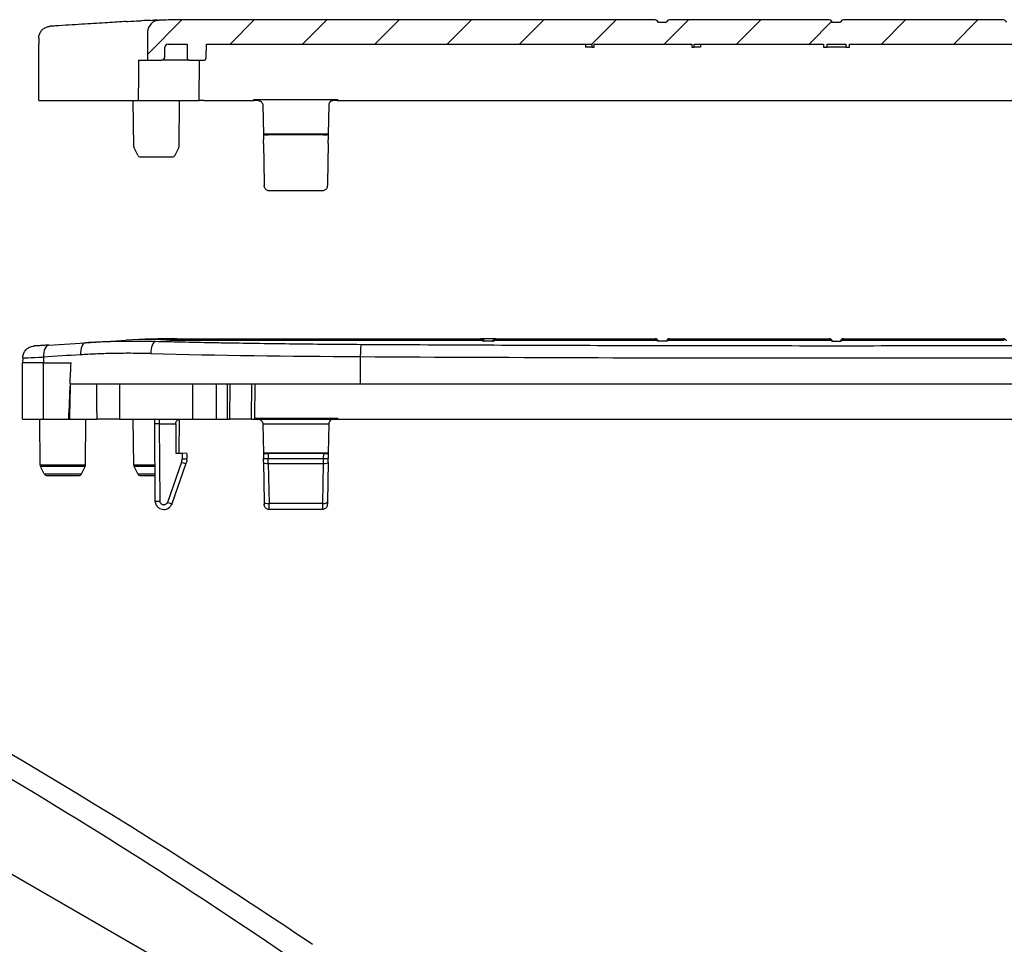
# Model space of a CAD drawing. Header units: millimetres. Extents: x 0 to 420, y 0 to 297.
# Tile 4 of 13: x 65 to 126, y 89 to 146. Entities that reach past the tile are written whole.
import ezdxf

# ---------------------------------------------------------------- set-up
doc = ezdxf.new("R2010")
doc.units = ezdxf.units.MM
for name, color, linetype, lineweight in [('Spigoli tangenti visibili(ISO)', 7, 'Continuous', 25), ('Spigoli visibili(ISO)', 176, 'Continuous', 25), ('Tratteggio', 179, 'Continuous', 9)]:
    doc.layers.add(name, color=color, linetype=linetype, lineweight=lineweight)

msp = doc.modelspace()

# ---------------------------------------------------------------- hatches: boundary and pattern name
at = {"layer": 'Tratteggio'}
h = msp.add_hatch(dxfattribs=at)
h.set_pattern_fill('ANSI31', color=256, scale=25.4, style=0)
h.set_pattern_definition([(45, (0, 0), (-2.245064, 2.245064), [])])
edge = h.paths.add_edge_path()
edge.add_line((106.242, 144.741), (106.383, 144.741))
edge.add_line((106.383, 144.741), (106.383, 144.941))
edge.add_line((106.383, 144.941), (114.404, 144.941))
edge.add_line((114.404, 144.941), (114.404, 144.741))
edge.add_line((114.404, 144.741), (114.635, 144.741))
edge.add_line((114.635, 144.741), (114.635, 144.941))
edge.add_line((114.635, 144.941), (115.79, 144.941))
edge.add_line((115.79, 144.941), (115.79, 144.741))
edge.add_line((115.79, 144.741), (116.021, 144.741))
edge.add_line((116.021, 144.741), (116.021, 144.941))
edge.add_line((116.021, 144.941), (154.363, 144.941))
edge.add_line((154.363, 144.941), (154.378, 144.088))
edge.add_ellipse((154.527, 144.091), major_axis=(-0.15, -0.003), ratio=1, start_angle=0, end_angle=89)
edge.add_line((154.527, 143.941), (155.397, 143.941))
edge.add_ellipse((155.397, 144.041), major_axis=(0, -0.1), ratio=1, start_angle=0, end_angle=89)
edge.add_line((155.497, 144.039), (155.513, 144.941))
edge.add_line((155.513, 144.941), (156.684, 144.941))
edge.add_ellipse((156.684, 144.741), major_axis=(0, 0.2), ratio=1, start_angle=270.5, end_angle=360, ccw=False)
edge.add_line((156.884, 144.742), (156.889, 144.139))
edge.add_ellipse((157.089, 144.141), major_axis=(-0.2, -0.002), ratio=1, start_angle=0, end_angle=89.5)
edge.add_line((157.089, 143.941), (157.963, 143.941))
edge.add_line((157.963, 143.941), (157.963, 144.941))
edge.add_line((157.963, 144.941), (157.956, 145.686))
edge.add_ellipse((157.206, 145.679), major_axis=(0.75, 0.007), ratio=1, start_angle=0, end_angle=88.26748)
edge.add_ellipse((156.136, 95.941), major_axis=(1.086, 50.488), ratio=1, start_angle=0, end_angle=1.23252)
edge.add_line((156.136, 146.441), (126.456, 146.441))
edge.add_ellipse((126.456, 146.241), major_axis=(0, 0.2), ratio=1, start_angle=0, end_angle=75.52249)
edge.add_line((126.263, 146.291), (125.763, 146.291))
edge.add_ellipse((125.569, 146.241), major_axis=(0.194, 0.05), ratio=1, start_angle=0, end_angle=75.52249)
edge.add_line((125.569, 146.441), (115.656, 146.441))
edge.add_ellipse((115.656, 146.241), major_axis=(0, 0.2), ratio=1, start_angle=0, end_angle=75.52249)
edge.add_line((115.463, 146.291), (114.963, 146.291))
edge.add_ellipse((114.769, 146.241), major_axis=(0.194, 0.05), ratio=1, start_angle=0, end_angle=75.52249)
edge.add_line((114.769, 146.441), (104.856, 146.441))
edge.add_ellipse((104.856, 146.241), major_axis=(0, 0.2), ratio=1, start_angle=0, end_angle=75.52249)
edge.add_line((104.663, 146.291), (104.163, 146.291))
edge.add_ellipse((103.969, 146.241), major_axis=(0.194, 0.05), ratio=1, start_angle=0, end_angle=75.52249)
edge.add_line((103.969, 146.441), (74.289, 146.441))
edge.add_ellipse((74.289, 95.941), major_axis=(0, 50.5), ratio=1, start_angle=0, end_angle=1.23252)
edge.add_ellipse((73.219, 145.679), major_axis=(-0.016, 0.75), ratio=1, start_angle=0, end_angle=88.26748)
edge.add_line((72.469, 145.686), (72.463, 144.941))
edge.add_line((72.463, 144.941), (72.463, 143.941))
edge.add_line((72.463, 143.941), (73.336, 143.941))
edge.add_ellipse((73.336, 144.141), major_axis=(0, -0.2), ratio=1, start_angle=0, end_angle=89.5)
edge.add_line((73.536, 144.139), (73.541, 144.742))
edge.add_ellipse((73.741, 144.741), major_axis=(-0.2, 0.002), ratio=1, start_angle=270.5, end_angle=360, ccw=False)
edge.add_line((73.741, 144.941), (74.913, 144.941))
edge.add_line((74.913, 144.941), (74.928, 144.039))
edge.add_ellipse((75.028, 144.041), major_axis=(-0.1, -0.0017), ratio=1, start_angle=0, end_angle=89)
edge.add_line((75.028, 143.941), (75.948, 143.941))
edge.add_ellipse((75.948, 144.091), major_axis=(0, -0.15), ratio=1, start_angle=0, end_angle=89)
edge.add_line((76.098, 144.088), (76.113, 144.941))
edge.add_line((76.113, 144.941), (100.042, 144.941))
edge.add_line((100.042, 144.941), (100.042, 144.741))
edge.add_line((100.042, 144.741), (100.183, 144.741))
edge.add_line((100.183, 144.741), (100.183, 144.941))
edge.add_line((100.183, 144.941), (106.242, 144.941))
edge.add_line((106.242, 144.941), (106.242, 144.741))

# ---------------------------------------------------------------- linework, layer by layer
at = {"layer": 'Spigoli tangenti visibili(ISO)'}
for p, q in [((72.932, 126.476), (74.289, 126.561)), ((74.289, 126.659), (74.289, 126.561)), ((74.289, 126.561), (93.21, 126.561)), ((94.015, 126.561), (104.028, 126.561)), ((104.797, 126.561), (114.828, 126.561)), ((115.597, 126.561), (125.628, 126.561)), ((66.012, 125.519), (66.01, 125.159)), ((85.663, 125.545), (85.662, 123.859)), ((66.002, 121.659), (66.002, 125.159)), ((75.254, 123.859), (75.261, 121.659)), ((76.716, 123.859), (76.722, 121.659)), ((77.413, 123.859), (77.405, 121.659)), ((78.913, 121.659), (78.932, 123.859)), ((73.214, 121.375), (73.214, 121.659)), ((79.113, 121.674), (84.228, 121.674)), ((73.214, 121.375), (74.213, 121.375)), ((73.239, 116.576), (73.214, 121.375)), ((79.617, 121.374), (83.708, 121.374)), ((74.613, 119.545), (74.607, 119.209)), ((79.95, 119.535), (79.955, 119.22)), ((79.955, 119.22), (83.37, 119.22)), ((83.376, 119.535), (83.37, 119.22)), ((68.618, 118.806), (65.807, 118.806)), ((68.597, 118.717), (65.829, 118.717)), ((72.928, 118.806), (71.607, 118.806)), ((72.928, 118.717), (71.629, 118.717)), ((74.567, 118.99), (73.694, 116.5)), ((79.959, 118.906), (80.002, 116.431)), ((79.959, 118.906), (83.366, 118.906)), ((83.366, 118.906), (83.323, 116.431)), ((66.057, 118.268), (68.368, 118.268)), ((71.857, 118.268), (72.93, 118.268)), ((83.323, 116.431), (80.002, 116.431))]:
    msp.add_line(p, q, dxfattribs=at)
for centre, major_axis, ratio, start_param, end_param in [((74.289, 76.159), (-3.15, 50.402), 0.706417, 6.19494, 6.283185), ((72.932, 125.727), (0.018, 0.75), 0.364189, 0.067028, 1.570971), ((93.361, 126.754), (-0.226, 0.1), 0.989345, 1.327864, 1.929862), ((93.21, 126.311), (0.153, 0.198), 0.994813, 0, 0.660165), ((94.015, 126.311), (-0.153, 0.198), 0.994813, 5.623018, 6.282468), ((104.028, 126.361), (0.135, 0.148), 0.995747, 0.003112, 0.743119), ((104.797, 126.361), (-0.135, 0.148), 0.995714, 5.542986, 6.283183), ((114.828, 126.361), (0.135, 0.148), 0.995747, 0.003112, 0.743119), ((115.597, 126.361), (-0.135, 0.148), 0.995714, 5.542986, 6.283183), ((66.39, 125.512), (-0.047, 0.749), 0.502937, 0.00003, 1.530635), ((68.651, 125.654), (-0.047, 0.749), 0.454555, 0, 1.533654), ((85.731, 125.539), (0.004, 0.75), 0.090279, 0.062676, 1.562581), ((67.328, 125.578), (-2.612, -0.116), 0.00001, 6.271517, 7.318667), ((89.903, 126.988), (-47.501, -2.922), 0.00001, 5.184412, 5.239547), ((89.936, 128.449), (-47.432, 0.001), 0.061469, 1.197984, 1.4806), ((115.213, 145.793), (-326.676, 0), 0.062236, 1.480218, 1.661375), ((954.23, 102.587), (119.62, -970.979), 0.903018, 4.579821, 4.582074), ((1413.074, 103.536), (140.41, -1445.201), 0.923735, 4.608876, 4.610392), ((73.214, 121.359), (-0.3, 0.002), 0.052349, 4.713758, 6.283629), ((73.905, 119.222), (0.702, 0), 0.99863, 5.946171, 6.2658), ((74.607, 119.225), (0.3, -0.005), 0.052328, 4.71332, 6.283185), ((79.955, 119.225), (-0.3, -0.005), 0.01745, 0.000018, 1.570492), ((79.955, 119.237), (0.012, -1), 0.00001, 1.233334, 1.553369), ((83.37, 119.237), (-0.012, -1), 0.00001, 4.729805, 5.049864), ((83.37, 119.225), (0.3, -0.005), 0.01745, 4.712694, 6.283149), ((74.567, 119.006), (0.283, -0.099), 0.049392, 4.729716, 6.283185), ((79.959, 119.006), (-0.3, -0.005), 0.331011, 0, 1.565019), ((83.366, 119.006), (0.3, -0.005), 0.331011, 4.718167, 6.283185), ((73.239, 116.592), (-0.3, -0.002), 0.052335, 0, 1.570522), ((73.694, 116.515), (0.283, -0.099), 0.049392, 4.729744, 6.283186), ((80.002, 116.531), (-0.3, -0.005), 0.33101, 0.000034, 1.565019), ((80.001, 116.615), (0.004, -0.556), 0.00001, 6.280536, 7.516034), ((83.325, 116.615), (-0.004, -0.556), 0.00001, 5.050389, 6.286115), ((83.323, 116.531), (0.3, -0.005), 0.331012, 4.718167, 6.283192)]:
    msp.add_ellipse(centre, major_axis=major_axis, ratio=ratio, start_param=start_param, end_param=end_param, dxfattribs=at)
for points, knots in [([(72.932, 126.476), (72.539, 126.486), (72.16, 126.491), (71.796, 126.492), (71.762, 126.492), (71.728, 126.493), (71.694, 126.493), (71.3, 126.493), (70.923, 126.49), (70.564, 126.483), (70.203, 126.475), (69.859, 126.464), (69.532, 126.451), (69.506, 126.449), (69.48, 126.448), (69.454, 126.447), (69.157, 126.434), (68.874, 126.419), (68.605, 126.402)], [0, 0, 0, 0, 0.228404, 0.228404, 0.228404, 0.25, 0.25, 0.25, 0.4993, 0.4993, 0.4993, 0.75, 0.75, 0.75, 0.770197, 0.770197, 0.770197, 1, 1, 1, 1]), ([(85.731, 126.287), (84.278, 126.295), (82.835, 126.308), (81.396, 126.325), (81.353, 126.325), (81.309, 126.326), (81.265, 126.326), (79.87, 126.343), (78.479, 126.363), (77.11, 126.388), (76.972, 126.39), (76.835, 126.393), (76.699, 126.395), (75.427, 126.419), (74.173, 126.446), (72.932, 126.476)], [0, 0, 0, 0, 0.333333, 0.333333, 0.333333, 0.343463, 0.343463, 0.343463, 0.666667, 0.666667, 0.666667, 0.699027, 0.699027, 0.699027, 1, 1, 1, 1]), ([(93.879, 126.509), (93.882, 126.509), (93.885, 126.509), (93.887, 126.51), (93.89, 126.51), (93.892, 126.51), (93.894, 126.51), (93.896, 126.511), (93.898, 126.511), (93.9, 126.511), (93.902, 126.512), (93.904, 126.512), (93.906, 126.512), (93.908, 126.513), (93.91, 126.513), (93.912, 126.513), (93.914, 126.514), (93.916, 126.514), (93.918, 126.515), (93.92, 126.515), (93.921, 126.516), (93.923, 126.516), (93.925, 126.516), (93.927, 126.517), (93.929, 126.517), (93.931, 126.518), (93.932, 126.518), (93.934, 126.519), (93.936, 126.52), (93.938, 126.52), (93.94, 126.521), (93.941, 126.521), (93.943, 126.522), (93.945, 126.522), (93.947, 126.523), (93.949, 126.524), (93.951, 126.524), (93.952, 126.525), (93.954, 126.526), (93.956, 126.527), (93.958, 126.527), (93.96, 126.528), (93.962, 126.529), (93.964, 126.53), (93.965, 126.531), (93.967, 126.531), (93.969, 126.532), (93.971, 126.533), (93.973, 126.534), (93.975, 126.535), (93.977, 126.536), (93.979, 126.537), (93.981, 126.538), (93.983, 126.539), (93.985, 126.54), (93.987, 126.541), (93.989, 126.543), (93.991, 126.544), (93.993, 126.545), (93.995, 126.546), (93.997, 126.548), (93.999, 126.549), (94.001, 126.55), (94.003, 126.552), (94.005, 126.553), (94.007, 126.554), (94.009, 126.556), (94.011, 126.557), (94.013, 126.559), (94.015, 126.561)], [0, 0, 0, 0, 0.043478, 0.043478, 0.043478, 0.086957, 0.086957, 0.086957, 0.130435, 0.130435, 0.130435, 0.173913, 0.173913, 0.173913, 0.217391, 0.217391, 0.217391, 0.26087, 0.26087, 0.26087, 0.304348, 0.304348, 0.304348, 0.347826, 0.347826, 0.347826, 0.391304, 0.391304, 0.391304, 0.434783, 0.434783, 0.434783, 0.478261, 0.478261, 0.478261, 0.521739, 0.521739, 0.521739, 0.565217, 0.565217, 0.565217, 0.608696, 0.608696, 0.608696, 0.652174, 0.652174, 0.652174, 0.695652, 0.695652, 0.695652, 0.73913, 0.73913, 0.73913, 0.782609, 0.782609, 0.782609, 0.826087, 0.826087, 0.826087, 0.869565, 0.869565, 0.869565, 0.913043, 0.913043, 0.913043, 0.956522, 0.956522, 0.956522, 1, 1, 1, 1]), ([(94.015, 126.561), (94.041, 126.58), (94.068, 126.614), (94.088, 126.65), (94.092, 126.659), (94.092, 126.659)], [0.0000004, 0.0000004, 0.0000004, 0.0000004, 0.3333333, 0.6666667, 1, 1, 1, 1]), ([(104.157, 126.509), (104.156, 126.509), (104.155, 126.509), (104.154, 126.509), (104.149, 126.509), (104.14, 126.51), (104.134, 126.511), (104.126, 126.513), (104.119, 126.514), (104.114, 126.514), (104.114, 126.515), (104.113, 126.515), (104.113, 126.515), (104.109, 126.516), (104.106, 126.517), (104.102, 126.518), (104.102, 126.518), (104.102, 126.518), (104.102, 126.518), (104.099, 126.519), (104.095, 126.52), (104.092, 126.522), (104.092, 126.522), (104.092, 126.522), (104.092, 126.522), (104.088, 126.523), (104.085, 126.524), (104.082, 126.525), (104.082, 126.525), (104.082, 126.526), (104.082, 126.526), (104.079, 126.527), (104.077, 126.528), (104.074, 126.529), (104.074, 126.529), (104.073, 126.53), (104.073, 126.53), (104.071, 126.531), (104.068, 126.532), (104.066, 126.534), (104.065, 126.534), (104.065, 126.534), (104.065, 126.534), (104.062, 126.535), (104.06, 126.537), (104.058, 126.538), (104.058, 126.538), (104.057, 126.539), (104.057, 126.539), (104.055, 126.54), (104.052, 126.542), (104.05, 126.543), (104.05, 126.543), (104.049, 126.544), (104.049, 126.544), (104.047, 126.546), (104.045, 126.547), (104.043, 126.548), (104.042, 126.549), (104.042, 126.549), (104.041, 126.55), (104.039, 126.551), (104.037, 126.553), (104.035, 126.554), (104.035, 126.555), (104.034, 126.556), (104.033, 126.556), (104.031, 126.558), (104.03, 126.559), (104.028, 126.561)], [0.0005948, 0.0005948, 0.0005948, 0.0005948, 0.0104167, 0.0104167, 0.0104167, 0.0742698, 0.0742698, 0.0742698, 0.1598703, 0.1598703, 0.1598703, 0.1666667, 0.1666667, 0.1666667, 0.2468674, 0.2468674, 0.2468674, 0.25, 0.25, 0.25, 0.3333333, 0.3333333, 0.3333333, 0.3337761, 0.3337761, 0.3337761, 0.4166667, 0.4166667, 0.4166667, 0.4207125, 0.4207125, 0.4207125, 0.5, 0.5, 0.5, 0.5076509, 0.5076509, 0.5076509, 0.5833333, 0.5833333, 0.5833333, 0.5945893, 0.5945893, 0.5945893, 0.6666667, 0.6666667, 0.6666667, 0.6815292, 0.6815292, 0.6815292, 0.75, 0.75, 0.75, 0.7684659, 0.7684659, 0.7684659, 0.8333333, 0.8333333, 0.8333333, 0.855419, 0.855419, 0.855419, 0.9166667, 0.9166667, 0.9166667, 0.9423033, 0.9423033, 0.9423033, 0.9999957, 0.9999957, 0.9999957, 0.9999957]), ([(104.671, 126.509), (104.671, 126.509), (104.67, 126.509), (104.67, 126.509), (104.669, 126.509), (104.669, 126.509), (104.669, 126.509), (104.669, 126.509), (104.669, 126.509), (104.668, 126.509), (104.668, 126.509), (104.668, 126.509), (104.668, 126.509), (104.667, 126.509), (104.666, 126.509), (104.664, 126.509)], [0, 0, 0, 0, 0.25, 0.25, 0.25, 0.375, 0.375, 0.375, 0.4304267, 0.4304267, 0.4304267, 0.5, 0.5, 0.5, 0.9699957, 0.9699957, 0.9699957, 0.9699957]), ([(104.797, 126.561), (104.795, 126.559), (104.794, 126.558), (104.792, 126.556), (104.791, 126.555), (104.79, 126.555), (104.79, 126.554), (104.788, 126.553), (104.786, 126.551), (104.784, 126.55), (104.783, 126.549), (104.783, 126.549), (104.782, 126.548), (104.78, 126.547), (104.778, 126.545), (104.776, 126.544), (104.776, 126.544), (104.775, 126.543), (104.775, 126.543), (104.772, 126.541), (104.77, 126.54), (104.768, 126.539), (104.768, 126.539), (104.767, 126.538), (104.767, 126.538), (104.765, 126.537), (104.762, 126.535), (104.76, 126.534), (104.76, 126.534), (104.759, 126.534), (104.759, 126.533), (104.757, 126.532), (104.754, 126.531), (104.752, 126.53), (104.749, 126.528), (104.746, 126.527), (104.743, 126.525), (104.743, 126.525), (104.742, 126.525), (104.742, 126.525), (104.739, 126.524), (104.736, 126.523), (104.733, 126.522), (104.733, 126.521), (104.733, 126.521), (104.733, 126.521), (104.73, 126.52), (104.726, 126.519), (104.723, 126.518), (104.723, 126.518), (104.723, 126.518), (104.723, 126.518), (104.719, 126.517), (104.716, 126.516), (104.711, 126.515), (104.711, 126.514), (104.71, 126.514), (104.71, 126.514), (104.705, 126.513), (104.699, 126.513), (104.693, 126.511), (104.693, 126.511), (104.692, 126.511), (104.692, 126.511), (104.686, 126.51), (104.679, 126.509), (104.671, 126.509)], [0, 0, 0, 0, 0.058596, 0.058596, 0.058596, 0.083333, 0.083333, 0.083333, 0.144903, 0.144903, 0.144903, 0.166667, 0.166667, 0.166667, 0.231279, 0.231279, 0.231279, 0.25, 0.25, 0.25, 0.317637, 0.317637, 0.317637, 0.333333, 0.333333, 0.333333, 0.403999, 0.403999, 0.403999, 0.416667, 0.416667, 0.416667, 0.49036, 0.49036, 0.49036, 0.576715, 0.576715, 0.576715, 0.583333, 0.583333, 0.583333, 0.663077, 0.663077, 0.663077, 0.666667, 0.666667, 0.666667, 0.749393, 0.749393, 0.749393, 0.75, 0.75, 0.75, 0.833333, 0.833333, 0.833333, 0.835758, 0.835758, 0.835758, 0.916667, 0.916667, 0.916667, 0.920525, 0.920525, 0.920525, 1, 1, 1, 1]), ([(114.957, 126.509), (114.956, 126.509), (114.955, 126.509), (114.954, 126.509), (114.949, 126.509), (114.94, 126.51), (114.934, 126.511), (114.926, 126.513), (114.919, 126.514), (114.914, 126.514), (114.914, 126.515), (114.913, 126.515), (114.913, 126.515), (114.909, 126.516), (114.906, 126.517), (114.902, 126.518), (114.902, 126.518), (114.902, 126.518), (114.902, 126.518), (114.899, 126.519), (114.895, 126.52), (114.892, 126.522), (114.892, 126.522), (114.892, 126.522), (114.892, 126.522), (114.888, 126.523), (114.885, 126.524), (114.882, 126.525), (114.882, 126.525), (114.882, 126.526), (114.882, 126.526), (114.879, 126.527), (114.877, 126.528), (114.874, 126.529), (114.874, 126.529), (114.873, 126.53), (114.873, 126.53), (114.871, 126.531), (114.868, 126.532), (114.866, 126.534), (114.865, 126.534), (114.865, 126.534), (114.865, 126.534), (114.862, 126.535), (114.86, 126.537), (114.858, 126.538), (114.858, 126.538), (114.857, 126.539), (114.857, 126.539), (114.855, 126.54), (114.852, 126.542), (114.85, 126.543), (114.85, 126.543), (114.849, 126.544), (114.849, 126.544), (114.847, 126.546), (114.845, 126.547), (114.843, 126.548), (114.842, 126.549), (114.842, 126.549), (114.841, 126.55), (114.839, 126.551), (114.837, 126.553), (114.835, 126.554), (114.835, 126.555), (114.834, 126.556), (114.833, 126.556), (114.831, 126.558), (114.83, 126.559), (114.828, 126.561)], [0.0005948, 0.0005948, 0.0005948, 0.0005948, 0.0104167, 0.0104167, 0.0104167, 0.0742698, 0.0742698, 0.0742698, 0.1598703, 0.1598703, 0.1598703, 0.1666667, 0.1666667, 0.1666667, 0.2468674, 0.2468674, 0.2468674, 0.25, 0.25, 0.25, 0.3333333, 0.3333333, 0.3333333, 0.3337761, 0.3337761, 0.3337761, 0.4166667, 0.4166667, 0.4166667, 0.4207125, 0.4207125, 0.4207125, 0.5, 0.5, 0.5, 0.5076509, 0.5076509, 0.5076509, 0.5833333, 0.5833333, 0.5833333, 0.5945893, 0.5945893, 0.5945893, 0.6666667, 0.6666667, 0.6666667, 0.6815292, 0.6815292, 0.6815292, 0.75, 0.75, 0.75, 0.7684659, 0.7684659, 0.7684659, 0.8333333, 0.8333333, 0.8333333, 0.855419, 0.855419, 0.855419, 0.9166667, 0.9166667, 0.9166667, 0.9423033, 0.9423033, 0.9423033, 0.9999957, 0.9999957, 0.9999957, 0.9999957]), ([(115.471, 126.509), (115.471, 126.509), (115.47, 126.509), (115.47, 126.509), (115.469, 126.509), (115.469, 126.509), (115.469, 126.509), (115.469, 126.509), (115.469, 126.509), (115.468, 126.509), (115.468, 126.509), (115.468, 126.509), (115.468, 126.509), (115.467, 126.509), (115.466, 126.509), (115.464, 126.509)], [0, 0, 0, 0, 0.25, 0.25, 0.25, 0.375, 0.375, 0.375, 0.4304267, 0.4304267, 0.4304267, 0.5, 0.5, 0.5, 0.9699957, 0.9699957, 0.9699957, 0.9699957]), ([(115.597, 126.561), (115.595, 126.559), (115.594, 126.558), (115.592, 126.556), (115.591, 126.555), (115.59, 126.555), (115.59, 126.554), (115.588, 126.553), (115.586, 126.551), (115.584, 126.55), (115.583, 126.549), (115.583, 126.549), (115.582, 126.548), (115.58, 126.547), (115.578, 126.545), (115.576, 126.544), (115.576, 126.544), (115.575, 126.543), (115.575, 126.543), (115.572, 126.541), (115.57, 126.54), (115.568, 126.539), (115.568, 126.539), (115.567, 126.538), (115.567, 126.538), (115.565, 126.537), (115.562, 126.535), (115.56, 126.534), (115.56, 126.534), (115.559, 126.534), (115.559, 126.533), (115.557, 126.532), (115.554, 126.531), (115.552, 126.53), (115.549, 126.528), (115.546, 126.527), (115.543, 126.525), (115.543, 126.525), (115.542, 126.525), (115.542, 126.525), (115.539, 126.524), (115.536, 126.523), (115.533, 126.522), (115.533, 126.521), (115.533, 126.521), (115.533, 126.521), (115.53, 126.52), (115.526, 126.519), (115.523, 126.518), (115.523, 126.518), (115.523, 126.518), (115.523, 126.518), (115.519, 126.517), (115.516, 126.516), (115.511, 126.515), (115.511, 126.514), (115.51, 126.514), (115.51, 126.514), (115.505, 126.513), (115.499, 126.513), (115.493, 126.511), (115.493, 126.511), (115.492, 126.511), (115.492, 126.511), (115.486, 126.51), (115.479, 126.509), (115.471, 126.509)], [0, 0, 0, 0, 0.058596, 0.058596, 0.058596, 0.083333, 0.083333, 0.083333, 0.144903, 0.144903, 0.144903, 0.166667, 0.166667, 0.166667, 0.231279, 0.231279, 0.231279, 0.25, 0.25, 0.25, 0.317637, 0.317637, 0.317637, 0.333333, 0.333333, 0.333333, 0.403999, 0.403999, 0.403999, 0.416667, 0.416667, 0.416667, 0.49036, 0.49036, 0.49036, 0.576715, 0.576715, 0.576715, 0.583333, 0.583333, 0.583333, 0.663077, 0.663077, 0.663077, 0.666667, 0.666667, 0.666667, 0.749393, 0.749393, 0.749393, 0.75, 0.75, 0.75, 0.833333, 0.833333, 0.833333, 0.835758, 0.835758, 0.835758, 0.916667, 0.916667, 0.916667, 0.920525, 0.920525, 0.920525, 1, 1, 1, 1]), ([(144.694, 126.287), (139.82, 126.26), (134.941, 126.239), (130.055, 126.225), (130.027, 126.225), (129.999, 126.225), (129.971, 126.225), (125.059, 126.211), (120.139, 126.204), (115.219, 126.204), (110.295, 126.204), (105.371, 126.211), (100.454, 126.225), (100.431, 126.225), (100.407, 126.225), (100.384, 126.225), (95.493, 126.239), (90.61, 126.26), (85.731, 126.287)], [0, 0, 0, 0, 0.248583, 0.248583, 0.248583, 0.25, 0.25, 0.25, 0.499887, 0.499887, 0.499887, 0.75, 0.75, 0.75, 0.751192, 0.751192, 0.751192, 1, 1, 1, 1]), ([(72.659, 125.734), (72.226, 125.744), (71.811, 125.749), (71.414, 125.75), (71.017, 125.751), (70.638, 125.747), (70.276, 125.74), (69.914, 125.732), (69.569, 125.722), (69.242, 125.708), (68.914, 125.695), (68.604, 125.678), (68.31, 125.66)], [0, 0, 0, 0, 0.25, 0.25, 0.25, 0.5, 0.5, 0.5, 0.75, 0.75, 0.75, 1, 1, 1, 1]), ([(73.694, 116.5), (73.692, 116.495), (73.69, 116.491), (73.689, 116.486), (73.681, 116.468), (73.671, 116.451), (73.66, 116.436), (73.655, 116.431), (73.651, 116.425), (73.646, 116.42), (73.635, 116.407), (73.622, 116.396), (73.607, 116.386), (73.6, 116.381), (73.592, 116.376), (73.585, 116.372), (73.571, 116.364), (73.557, 116.358), (73.542, 116.354), (73.532, 116.351), (73.521, 116.348), (73.51, 116.346), (73.497, 116.344), (73.484, 116.343), (73.471, 116.343), (73.458, 116.343), (73.444, 116.345), (73.432, 116.347), (73.421, 116.349), (73.41, 116.352), (73.399, 116.355), (73.385, 116.36), (73.371, 116.366), (73.358, 116.374), (73.35, 116.378), (73.342, 116.383), (73.335, 116.389), (73.321, 116.399), (73.308, 116.41), (73.297, 116.424), (73.292, 116.429), (73.288, 116.434), (73.284, 116.44), (73.272, 116.456), (73.263, 116.473), (73.256, 116.491), (73.254, 116.495), (73.252, 116.5), (73.251, 116.504), (73.244, 116.525), (73.24, 116.546), (73.239, 116.568), (73.239, 116.57), (73.239, 116.573), (73.239, 116.576)], [0.0000001, 0.0000001, 0.0000001, 0.0000001, 0.0213224, 0.0213224, 0.0213224, 0.1111111, 0.1111111, 0.1111111, 0.1426917, 0.1426917, 0.1426917, 0.2222222, 0.2222222, 0.2222222, 0.2631639, 0.2631639, 0.2631639, 0.3333333, 0.3333333, 0.3333333, 0.3838946, 0.3838946, 0.3838946, 0.4444444, 0.4444444, 0.4444444, 0.5045842, 0.5045842, 0.5045842, 0.5555556, 0.5555556, 0.5555556, 0.6252657, 0.6252657, 0.6252657, 0.6666667, 0.6666667, 0.6666667, 0.7459685, 0.7459685, 0.7459685, 0.7777778, 0.7777778, 0.7777778, 0.8664318, 0.8664318, 0.8664318, 0.8888889, 0.8888889, 0.8888889, 0.9874939, 0.9874939, 0.9874939, 1, 1, 1, 1])]:
    msp.add_open_spline(points, degree=3, knots=knots, dxfattribs=at)
for points in [[(93.133, 126.659), (93.133, 126.659), (93.137, 126.65), (93.157, 126.614), (93.184, 126.58), (93.21, 126.561)], [(104.028, 126.561), (104.006, 126.581), (103.984, 126.616), (103.971, 126.65), (103.969, 126.659), (103.969, 126.659)], [(104.856, 126.659), (104.856, 126.659), (104.854, 126.65), (104.841, 126.616), (104.82, 126.581), (104.797, 126.561)], [(114.828, 126.561), (114.806, 126.581), (114.784, 126.616), (114.771, 126.65), (114.769, 126.659), (114.769, 126.659)], [(115.656, 126.659), (115.656, 126.659), (115.654, 126.65), (115.641, 126.616), (115.62, 126.581), (115.597, 126.561)], [(125.628, 126.561), (125.606, 126.581), (125.584, 126.616), (125.571, 126.65), (125.569, 126.659), (125.569, 126.659)]]:
    msp.add_open_spline(points, degree=3, dxfattribs=at)
at = {"layer": 'Spigoli visibili(ISO)'}
for p, q in [((103.969, 146.441), (74.289, 146.441)), ((104.663, 146.291), (104.163, 146.291)), ((114.769, 146.441), (104.856, 146.441)), ((115.463, 146.291), (114.963, 146.291)), ((125.569, 146.441), (115.656, 146.441)), ((72.469, 145.686), (72.463, 144.941)), ((65.716, 145.305), (65.713, 144.941)), ((65.713, 141.441), (65.713, 144.941)), ((72.463, 144.941), (72.463, 143.941)), ((73.741, 144.941), (74.913, 144.941)), ((74.913, 144.941), (74.928, 144.039)), ((76.098, 144.088), (76.113, 144.941)), ((76.113, 144.941), (100.042, 144.941)), ((99.642, 144.941), (99.642, 144.741)), ((100.042, 144.941), (100.042, 144.741)), ((100.183, 144.741), (100.183, 144.941)), ((100.183, 144.941), (106.242, 144.941)), ((106.242, 144.941), (106.242, 144.741)), ((106.383, 144.741), (106.383, 144.941)), ((106.383, 144.941), (114.404, 144.941)), ((106.784, 144.941), (106.784, 144.741)), ((114.404, 144.941), (114.404, 144.741)), ((114.635, 144.741), (114.635, 144.941)), ((114.635, 144.941), (115.79, 144.941)), ((115.79, 144.941), (115.79, 144.741)), ((116.021, 144.741), (116.021, 144.941)), ((116.021, 144.941), (154.363, 144.941)), ((73.536, 144.139), (73.541, 144.742)), ((100.042, 144.741), (99.642, 144.741)), ((100.042, 144.741), (100.183, 144.741)), ((106.242, 144.741), (106.383, 144.741)), ((106.784, 144.741), (106.383, 144.741)), ((114.404, 144.741), (114.635, 144.741)), ((114.953, 144.741), (114.635, 144.741)), ((115.472, 144.741), (114.953, 144.741)), ((115.79, 144.741), (115.472, 144.741)), ((115.79, 144.741), (116.021, 144.741)), ((71.911, 143.941), (72.463, 143.941)), ((72.463, 143.941), (73.336, 143.941)), ((75.028, 143.941), (73.336, 143.941)), ((75.028, 143.941), (75.948, 143.941)), ((75.663, 141.441), (75.684, 143.941)), ((65.713, 141.441), (66.559, 141.441)), ((66.559, 141.441), (71.886, 141.441)), ((71.607, 138.588), (71.582, 141.441)), ((71.886, 141.441), (75.163, 141.441)), ((74.418, 138.588), (74.443, 141.441)), ((75.163, 141.441), (75.663, 141.441)), ((75.963, 141.441), (75.663, 141.441)), ((75.963, 141.441), (79.05, 141.441)), ((79.098, 141.456), (79.05, 141.504)), ((79.05, 141.441), (79.05, 141.504)), ((79.05, 141.504), (84.276, 141.504)), ((79.102, 141.441), (79.05, 141.441)), ((79.318, 141.441), (79.102, 141.441)), ((79.618, 141.146), (79.649, 139.341)), ((83.707, 141.146), (83.676, 139.341)), ((84.223, 141.441), (84.007, 141.441)), ((84.223, 141.441), (84.276, 141.441)), ((84.228, 141.456), (84.276, 141.504)), ((84.276, 141.441), (84.276, 141.504)), ((84.276, 141.441), (146.35, 141.441)), ((83.676, 139.341), (79.649, 139.341)), ((79.649, 139.341), (79.65, 139.327)), ((79.65, 139.327), (79.655, 139.002)), ((83.376, 139.316), (79.95, 139.316)), ((83.676, 139.327), (83.67, 139.002)), ((83.676, 139.341), (83.676, 139.327)), ((79.659, 138.782), (79.655, 139.002)), ((79.659, 138.782), (79.702, 136.307)), ((83.666, 138.782), (83.623, 136.307)), ((83.666, 138.782), (83.67, 139.002)), ((71.857, 138.05), (71.629, 138.499)), ((74.168, 138.05), (74.397, 138.499)), ((72.035, 137.941), (73.99, 137.941)), ((83.32, 135.841), (80.005, 135.841)), ((68.605, 126.402), (71.139, 126.561)), ((74.289, 126.659), (93.133, 126.659)), ((94.092, 126.659), (93.133, 126.659)), ((93.863, 126.509), (93.347, 126.509)), ((93.863, 126.509), (93.872, 126.509)), ((94.092, 126.659), (103.969, 126.659)), ((104.664, 126.509), (104.16, 126.509)), ((104.856, 126.659), (114.769, 126.659)), ((114.96, 126.509), (115.464, 126.509)), ((115.656, 126.659), (125.569, 126.659)), ((66.343, 126.261), (68.605, 126.402)), ((64.715, 125.461), (64.713, 125.159)), ((66.002, 125.159), (64.713, 125.159)), ((64.713, 121.659), (64.713, 125.159)), ((66.002, 125.159), (67.716, 125.159)), ((67.656, 123.859), (85.662, 123.859)), ((77.563, 123.859), (77.555, 121.659)), ((79.113, 121.659), (79.132, 123.859)), ((85.662, 123.859), (144.763, 123.859)), ((64.713, 121.659), (66.002, 121.659)), ((65.807, 118.806), (65.782, 121.659)), ((66.002, 121.659), (67.554, 121.659)), ((67.554, 121.659), (67.618, 121.659)), ((67.618, 121.659), (69.309, 121.659)), ((68.618, 118.806), (68.643, 121.659)), ((70.733, 121.659), (75.261, 121.659)), ((71.607, 118.806), (71.582, 121.659)), ((74.425, 119.552), (74.443, 121.659)), ((75.261, 121.659), (76.722, 121.659)), ((76.722, 121.659), (77.405, 121.659)), ((77.405, 121.659), (77.555, 121.659)), ((78.913, 121.659), (77.555, 121.659)), ((78.913, 121.659), (79.113, 121.659)), ((79.113, 121.722), (84.276, 121.722)), ((79.318, 121.659), (79.113, 121.659)), ((84.223, 121.659), (84.007, 121.659)), ((84.223, 121.659), (84.276, 121.659)), ((84.228, 121.674), (84.276, 121.722)), ((84.276, 121.659), (84.276, 121.722)), ((84.276, 121.659), (146.35, 121.659)), ((72.939, 116.59), (72.914, 121.361)), ((74.213, 121.375), (74.213, 119.559)), ((79.618, 121.364), (79.649, 119.559)), ((83.707, 121.364), (83.676, 119.559)), ((74.213, 119.559), (74.613, 119.545)), ((74.912, 119.535), (74.613, 119.545)), ((74.912, 119.535), (74.907, 119.22)), ((83.676, 119.559), (79.649, 119.559)), ((79.649, 119.559), (79.65, 119.545)), ((79.65, 119.545), (79.655, 119.22)), ((79.659, 119), (79.655, 119.22)), ((83.376, 119.535), (79.95, 119.535)), ((83.666, 119), (83.67, 119.22)), ((83.676, 119.545), (83.67, 119.22)), ((83.676, 119.559), (83.676, 119.545)), ((66.057, 118.268), (65.829, 118.717)), ((68.368, 118.268), (68.597, 118.717)), ((71.857, 118.268), (71.629, 118.717)), ((74.85, 118.906), (73.977, 116.416)), ((79.659, 119), (79.702, 116.525)), ((83.666, 119), (83.623, 116.525)), ((66.235, 118.159), (68.19, 118.159)), ((72.035, 118.159), (72.931, 118.159)), ((83.32, 116.059), (80.005, 116.059)), ((34.954, 110.227), (85.556, 81.012))]:
    msp.add_line(p, q, dxfattribs=at)
for centre, radius, start, end in [((73.219, 145.679), 0.75, 91.23252, 179.5), ((74.289, 95.941), 50.5, 90, 91.23252), ((103.969, 146.241), 0.2, 14.47751, 90), ((104.856, 146.241), 0.2, 90, 165.52249), ((114.769, 146.241), 0.2, 14.47751, 90), ((115.656, 146.241), 0.2, 90, 165.52249), ((125.569, 146.241), 0.2, 14.47751, 90), ((73.741, 144.741), 0.2, 90, 179.5), ((73.336, 144.141), 0.2, 270, 359.5), ((75.028, 144.041), 0.1, 181, 270), ((75.948, 144.091), 0.15, 270, 359), ((79.318, 141.141), 0.3, 1, 2.92539), ((84.007, 141.141), 0.3, 177.07461, 179), ((71.807, 138.589), 0.2, 180.5, 206.96453), ((74.218, 138.589), 0.2, 333.03547, 359.5), ((72.035, 138.141), 0.2, 206.96453, 270), ((73.99, 138.141), 0.2, 270, 333.03547), ((74.289, 76.159), 50.5, 90, 93.57633), ((93.133, 126.409), 0.25, 23.57874, 90.00149), ((94.092, 126.409), 0.25, 90, 156.3944), ((103.969, 126.459), 0.2, 14.47751, 90), ((104.856, 126.459), 0.2, 89.99922, 165.52232), ((114.769, 126.459), 0.2, 14.47751, 90), ((115.656, 126.459), 0.2, 89.99922, 165.52232), ((125.569, 126.459), 0.2, 14.47751, 90), ((79.318, 121.359), 0.3, 1, 2.92539), ((84.007, 121.359), 0.3, 177.07461, 179), ((66.007, 118.808), 0.2, 180.5, 206.96453), ((68.418, 118.808), 0.2, 333.03547, 359.5), ((71.807, 118.808), 0.2, 180.5, 206.96453), ((66.235, 118.359), 0.2, 206.96453, 270), ((68.19, 118.359), 0.2, 270, 333.03547), ((72.035, 118.359), 0.2, 206.96453, 270)]:
    msp.add_arc(centre, radius, start, end, dxfattribs=at)
for centre, major_axis, ratio, start_param, end_param in [((71.186, 145.594), (-0.047, 0.749), 0.870459, 0.000019, 0.000048), ((79.097, 141.155), (0, 0.301), 0.052344, 5.962748, 6.230907), ((84.228, 141.155), (0, 0.301), 0.052344, 0.052279, 0.320437), ((79.95, 139.327), (0.3, 0), 0.034899, 3.142202, 4.712694), ((83.376, 139.327), (-0.3, 0), 0.034899, 1.570491, 3.140983), ((80.001, 136.397), (0.004, -0.556), 0.00001, 6.281247, 6.281267), ((67.328, 125.578), (-2.612, -0.116), 0.00001, 6.271434, 6.271517), ((84.228, 121.374), (0, 0.301), 0.052344, 0.052279, 0.320437), ((73.906, 119.237), (1.001, 0), 0.999328, 6.164768, 6.26573), ((79.95, 119.545), (0.3, 0), 0.034899, 3.142202, 4.712694), ((83.376, 119.545), (-0.3, 0), 0.034899, 1.570491, 3.140983), ((73.473, 116.593), (-0.523, 0.105), 0.999954, 0.203331, 0.27849), ((73.473, 116.593), (-0.523, 0.105), 0.999954, 0.41659, 0.557085), ((73.473, 116.593), (-0.523, 0.105), 0.999954, 0.742557, 0.923003), ((73.473, 116.593), (-0.523, 0.105), 0.999954, 1.078701, 2.428478), ((73.473, 116.593), (-0.523, 0.105), 0.999954, 2.620024, 3.002312), ((80.001, 116.615), (0.004, -0.556), 0.00001, 6.281828, 6.281848), ((60.255, -165.889), (-163.75, 283.623), 0.57735, 5.407433, 5.588141)]:
    msp.add_ellipse(centre, major_axis=major_axis, ratio=ratio, start_param=start_param, end_param=end_param, dxfattribs=at)
for points, knots in [([(65.716, 145.305), (65.717, 145.386), (65.731, 145.468), (65.783, 145.62), (65.822, 145.692), (65.919, 145.818), (65.978, 145.874), (66.11, 145.964), (66.184, 145.998), (66.286, 146.027), (66.312, 146.033), (66.352, 146.04), (66.365, 146.042), (66.385, 146.045), (66.392, 146.045), (66.402, 146.046), (66.405, 146.046), (66.411, 146.047), (66.412, 146.047), (66.415, 146.047), (66.416, 146.047), (66.417, 146.047), (66.417, 146.047), (66.418, 146.047), (66.418, 146.047), (66.418, 146.047), (66.419, 146.047), (66.419, 146.047), (66.419, 146.047), (66.419, 146.047), (66.419, 146.047), (66.419, 146.047)], [0, 0, 0, 0, 0.0242587, 0.0242587, 0.0481436, 0.0481436, 0.0720418, 0.0720418, 0.0959394, 0.0959394, 0.1039492, 0.1039492, 0.1079962, 0.1079962, 0.1100251, 0.1100251, 0.1110402, 0.1110402, 0.1115478, 0.1115478, 0.1118017, 0.1118017, 0.1119286, 0.1119286, 0.111992, 0.111992, 0.1120238, 0.1120238, 0.1120396, 0.1120396, 0.1120555, 0.1120555, 0.1120555, 0.1120555]), ([(66.969, 146.082), (66.911, 146.078), (66.857, 146.075), (66.807, 146.072), (66.788, 146.07), (66.771, 146.069), (66.754, 146.068), (66.701, 146.065), (66.654, 146.062), (66.612, 146.059), (66.603, 146.059), (66.594, 146.058), (66.586, 146.058), (66.543, 146.055), (66.508, 146.053), (66.482, 146.051), (66.479, 146.051), (66.476, 146.051), (66.474, 146.051), (66.446, 146.049), (66.429, 146.048), (66.422, 146.048), (66.42, 146.047), (66.419, 146.047), (66.419, 146.047)], [0, 0, 0, 0, 0.0917233, 0.0917233, 0.0917233, 0.125, 0.125, 0.125, 0.2274618, 0.2274618, 0.2274618, 0.25, 0.25, 0.25, 0.3628291, 0.3628291, 0.3628291, 0.375, 0.375, 0.375, 0.4982073, 0.4982073, 0.4982073, 0.5391524, 0.5391524, 0.5391524, 0.5391524]), ([(71.139, 146.342), (70.788, 146.32), (70.011, 146.272), (68.601, 146.184), (67.536, 146.117), (66.969, 146.082)], [0, 0, 0, 0, 0.3333333, 0.6666667, 1, 1, 1, 1]), ([(73.077, 146.426), (73.076, 146.426), (73.076, 146.426), (73.075, 146.426), (73.019, 146.425), (72.943, 146.423), (72.849, 146.42)], [0.2486793, 0.2486793, 0.2486793, 0.2486793, 0.25, 0.25, 0.25, 0.4140428, 0.4140428, 0.4140428, 0.4140428]), ([(79.318, 141.441), (79.338, 141.441), (79.355, 141.439), (79.389, 141.433), (79.406, 141.428), (79.453, 141.411), (79.483, 141.393), (79.533, 141.352), (79.557, 141.325), (79.595, 141.262), (79.608, 141.226), (79.616, 141.178), (79.617, 141.167), (79.617, 141.156)], [-0.10040367, -0.10040367, -0.10040367, -0.10040367, -0.09442098, -0.09442098, -0.0884383, -0.0884383, -0.07647292, -0.07647292, -0.06510551, -0.06510551, -0.05373809, -0.05373809, -0.05048996, -0.05048996, -0.05048996, -0.05048996]), ([(84.007, 141.441), (83.992, 141.441), (83.978, 141.44), (83.95, 141.436), (83.937, 141.433), (83.898, 141.421), (83.873, 141.41), (83.818, 141.377), (83.782, 141.344), (83.741, 141.281), (83.725, 141.249), (83.712, 141.195), (83.709, 141.176), (83.708, 141.156)], [-0.20080733, -0.20080733, -0.20080733, -0.20080733, -0.19622772, -0.19622772, -0.19164811, -0.19164811, -0.18248889, -0.18248889, -0.16797723, -0.16797723, -0.15752324, -0.15752324, -0.15180892, -0.15180892, -0.15180892, -0.15180892]), ([(79.702, 136.307), (79.702, 136.301), (79.702, 136.296), (79.703, 136.291), (79.703, 136.271), (79.703, 136.254), (79.703, 136.237), (79.704, 136.231), (79.704, 136.225), (79.704, 136.219), (79.704, 136.205), (79.704, 136.193), (79.704, 136.182), (79.705, 136.177), (79.705, 136.171), (79.705, 136.166), (79.705, 136.159), (79.705, 136.152), (79.705, 136.147), (79.705, 136.144), (79.705, 136.141), (79.705, 136.139), (79.705, 136.137), (79.705, 136.135), (79.705, 136.135)], [0.0000001, 0.0000001, 0.0000001, 0.0000001, 0.0241559, 0.0241559, 0.0241559, 0.1111111, 0.1111111, 0.1111111, 0.1448108, 0.1448108, 0.1448108, 0.2222222, 0.2222222, 0.2222222, 0.2645432, 0.2645432, 0.2645432, 0.3333333, 0.3333333, 0.3333333, 0.3844929, 0.3844929, 0.3844929, 0.4426893, 0.4426893, 0.4426893, 0.4426893]), ([(83.623, 136.299), (83.622, 136.277), (83.622, 136.258), (83.622, 136.24), (83.621, 136.218), (83.621, 136.198), (83.621, 136.182), (83.621, 136.181), (83.621, 136.18), (83.621, 136.179), (83.621, 136.165), (83.62, 136.154), (83.62, 136.147), (83.62, 136.146), (83.62, 136.144), (83.62, 136.143), (83.62, 136.138), (83.62, 136.135), (83.62, 136.135)], [0.0114291, 0.0114291, 0.0114291, 0.0114291, 0.1069421, 0.1069421, 0.1069421, 0.2222222, 0.2222222, 0.2222222, 0.2307045, 0.2307045, 0.2307045, 0.3333333, 0.3333333, 0.3333333, 0.3546093, 0.3546093, 0.3546093, 0.442134, 0.442134, 0.442134, 0.442134]), ([(79.705, 136.135), (79.705, 136.136), (79.705, 136.136), (79.705, 136.141), (79.705, 136.149), (79.705, 136.161)], [0, 0, 0, 0, 0.00314318, 0.00314318, 0.01142832, 0.01142832, 0.01142832, 0.01142832]), ([(80.005, 135.841), (79.973, 135.841), (79.94, 135.846), (79.88, 135.866), (79.851, 135.882), (79.8, 135.92), (79.777, 135.943), (79.741, 135.996), (79.727, 136.025), (79.714, 136.069), (79.711, 136.082), (79.707, 136.108), (79.705, 136.122), (79.705, 136.135)], [0, 0, 0, 0, 0.00966454, 0.00966454, 0.01922016, 0.01922016, 0.02877949, 0.02877949, 0.03833838, 0.03833838, 0.04234642, 0.04234642, 0.04642834, 0.04642834, 0.04642834, 0.04642834]), ([(83.62, 136.135), (83.62, 136.106), (83.615, 136.076), (83.596, 136.018), (83.581, 135.989), (83.543, 135.938), (83.52, 135.915), (83.468, 135.878), (83.439, 135.863), (83.38, 135.845), (83.35, 135.841), (83.32, 135.841)], [0, 0, 0, 0, 0.0088173, 0.0088173, 0.01837218, 0.01837218, 0.02793104, 0.02793104, 0.03749, 0.03749, 0.04641162, 0.04641162, 0.04641162, 0.04641162]), ([(64.715, 125.461), (64.716, 125.542), (64.73, 125.624), (64.783, 125.775), (64.821, 125.847), (64.918, 125.974), (64.978, 126.03), (65.109, 126.12), (65.183, 126.154), (65.311, 126.191), (65.365, 126.2), (65.418, 126.203)], [0, 0, 0, 0, 0.0242591, 0.0242591, 0.048144, 0.048144, 0.0720422, 0.0720422, 0.0959398, 0.0959398, 0.1120273, 0.1120273, 0.1120273, 0.1120273]), ([(66.343, 126.261), (66.247, 126.255), (66.158, 126.249), (66.076, 126.244), (66.053, 126.243), (66.031, 126.241), (66.009, 126.24), (65.924, 126.235), (65.845, 126.23), (65.775, 126.225), (65.763, 126.225), (65.75, 126.224), (65.738, 126.223), (65.667, 126.219), (65.608, 126.215), (65.56, 126.212), (65.554, 126.212), (65.549, 126.211), (65.544, 126.211), (65.496, 126.208), (65.461, 126.206), (65.441, 126.205), (65.44, 126.204), (65.439, 126.204), (65.438, 126.204), (65.425, 126.204), (65.418, 126.203), (65.418, 126.203)], [0, 0, 0, 0, 0.0872891, 0.0872891, 0.0872891, 0.1111111, 0.1111111, 0.1111111, 0.2050383, 0.2050383, 0.2050383, 0.2222222, 0.2222222, 0.2222222, 0.322516, 0.322516, 0.322516, 0.3333333, 0.3333333, 0.3333333, 0.4400182, 0.4400182, 0.4400182, 0.4444444, 0.4444444, 0.4444444, 0.5163962, 0.5163962, 0.5163962, 0.5163962]), ([(70.733, 121.659), (70.719, 121.659), (70.693, 121.659), (70.616, 121.659), (70.562, 121.659), (70.412, 121.659), (70.31, 121.659), (70.08, 121.659), (69.956, 121.659), (69.735, 121.659), (69.641, 121.659), (69.467, 121.659), (69.386, 121.659), (69.309, 121.659)], [-0.1870878, -0.1870878, -0.1870878, -0.1870878, -0.1602196, -0.1602196, -0.1305353, -0.1305353, -0.0919789, -0.0919789, -0.0533931, -0.0533931, -0.0254869, -0.0254869, -0.000001, -0.000001, -0.000001, -0.000001]), ([(72.914, 121.361), (72.914, 121.381), (72.914, 121.4), (72.914, 121.419), (72.914, 121.441), (72.914, 121.461), (72.914, 121.481), (72.914, 121.489), (72.913, 121.497), (72.913, 121.505), (72.913, 121.532), (72.913, 121.556), (72.913, 121.577), (72.913, 121.586), (72.913, 121.594), (72.913, 121.601), (72.913, 121.617), (72.913, 121.629), (72.913, 121.639), (72.913, 121.652), (72.913, 121.659), (72.913, 121.659)], [0, 0, 0, 0, 0.117253, 0.117253, 0.117253, 0.25, 0.25, 0.25, 0.306356, 0.306356, 0.306356, 0.5, 0.5, 0.5, 0.580121, 0.580121, 0.580121, 0.75, 0.75, 0.75, 1, 1, 1, 1]), ([(74.213, 121.375), (74.213, 121.386), (74.213, 121.396), (74.218, 121.444), (74.23, 121.481), (74.262, 121.544), (74.283, 121.57), (74.326, 121.611), (74.352, 121.629), (74.386, 121.646), (74.396, 121.651), (74.412, 121.657), (74.418, 121.659), (74.418, 121.659)], [0.05050905, 0.05050905, 0.05050905, 0.05050905, 0.05373809, 0.05373809, 0.06510551, 0.06510551, 0.07647292, 0.07647292, 0.0884383, 0.0884383, 0.09442098, 0.09442098, 0.10040367, 0.10040367, 0.10040367, 0.10040367]), ([(79.318, 121.659), (79.338, 121.659), (79.355, 121.657), (79.389, 121.651), (79.406, 121.646), (79.453, 121.629), (79.483, 121.611), (79.533, 121.57), (79.557, 121.544), (79.595, 121.481), (79.608, 121.444), (79.616, 121.396), (79.617, 121.385), (79.617, 121.374)], [-0.10040367, -0.10040367, -0.10040367, -0.10040367, -0.09442098, -0.09442098, -0.0884383, -0.0884383, -0.07647292, -0.07647292, -0.06510551, -0.06510551, -0.05373809, -0.05373809, -0.05048996, -0.05048996, -0.05048996, -0.05048996]), ([(84.007, 121.659), (83.992, 121.659), (83.978, 121.658), (83.95, 121.654), (83.937, 121.651), (83.898, 121.64), (83.873, 121.628), (83.818, 121.595), (83.782, 121.562), (83.741, 121.5), (83.725, 121.467), (83.712, 121.414), (83.709, 121.394), (83.708, 121.374)], [-0.20080733, -0.20080733, -0.20080733, -0.20080733, -0.19622772, -0.19622772, -0.19164811, -0.19164811, -0.18248889, -0.18248889, -0.16797723, -0.16797723, -0.15752324, -0.15752324, -0.15180892, -0.15180892, -0.15180892, -0.15180892]), ([(73.977, 116.416), (73.958, 116.362), (73.929, 116.31), (73.879, 116.245), (73.862, 116.226), (73.844, 116.209)], [0, 0, 0, 0, 0.01727096, 0.01727096, 0.02479962, 0.02479962, 0.02479962, 0.02479962]), ([(79.702, 116.525), (79.702, 116.52), (79.702, 116.514), (79.703, 116.509), (79.703, 116.49), (79.703, 116.472), (79.703, 116.456), (79.704, 116.449), (79.704, 116.443), (79.704, 116.437), (79.704, 116.424), (79.704, 116.411), (79.704, 116.401), (79.705, 116.395), (79.705, 116.389), (79.705, 116.385), (79.705, 116.377), (79.705, 116.37), (79.705, 116.366), (79.705, 116.362), (79.705, 116.359), (79.705, 116.357), (79.705, 116.355), (79.705, 116.354), (79.705, 116.354)], [0.0000001, 0.0000001, 0.0000001, 0.0000001, 0.0241559, 0.0241559, 0.0241559, 0.1111111, 0.1111111, 0.1111111, 0.1448108, 0.1448108, 0.1448108, 0.2222222, 0.2222222, 0.2222222, 0.2645432, 0.2645432, 0.2645432, 0.3333333, 0.3333333, 0.3333333, 0.3844929, 0.3844929, 0.3844929, 0.4426893, 0.4426893, 0.4426893, 0.4426893]), ([(79.705, 116.354), (79.705, 116.354), (79.705, 116.354), (79.705, 116.359), (79.705, 116.367), (79.705, 116.379)], [0, 0, 0, 0, 0.00314318, 0.00314318, 0.01142832, 0.01142832, 0.01142832, 0.01142832]), ([(80.005, 116.059), (79.973, 116.059), (79.94, 116.064), (79.88, 116.085), (79.851, 116.1), (79.8, 116.138), (79.777, 116.162), (79.741, 116.214), (79.727, 116.243), (79.714, 116.287), (79.711, 116.3), (79.707, 116.327), (79.705, 116.34), (79.705, 116.354)], [0, 0, 0, 0, 0.00966454, 0.00966454, 0.01922016, 0.01922016, 0.02877949, 0.02877949, 0.03833838, 0.03833838, 0.04234642, 0.04234642, 0.04642834, 0.04642834, 0.04642834, 0.04642834]), ([(83.62, 116.354), (83.62, 116.324), (83.615, 116.295), (83.596, 116.236), (83.581, 116.207), (83.543, 116.156), (83.52, 116.133), (83.468, 116.096), (83.439, 116.082), (83.38, 116.064), (83.35, 116.059), (83.32, 116.059)], [0, 0, 0, 0, 0.0088173, 0.0088173, 0.01837218, 0.01837218, 0.02793104, 0.02793104, 0.03749, 0.03749, 0.04641162, 0.04641162, 0.04641162, 0.04641162]), ([(83.623, 116.517), (83.622, 116.496), (83.622, 116.476), (83.622, 116.458), (83.621, 116.436), (83.621, 116.416), (83.621, 116.4), (83.621, 116.399), (83.621, 116.398), (83.621, 116.397), (83.621, 116.383), (83.62, 116.373), (83.62, 116.365), (83.62, 116.364), (83.62, 116.363), (83.62, 116.361), (83.62, 116.356), (83.62, 116.354), (83.62, 116.354)], [0.0114291, 0.0114291, 0.0114291, 0.0114291, 0.1069421, 0.1069421, 0.1069421, 0.2222222, 0.2222222, 0.2222222, 0.2307045, 0.2307045, 0.2307045, 0.3333333, 0.3333333, 0.3333333, 0.3546093, 0.3546093, 0.3546093, 0.442134, 0.442134, 0.442134, 0.442134]), ([(40.92, 113.199), (52.895, 107.467), (65.05, 100.607), (79.011, 91.545), (80.86, 90.32), (82.709, 89.073)], [0, 0, 0, 0, 5.125433, 5.125433, 5.908136, 5.908136, 5.908136, 5.908136])]:
    msp.add_open_spline(points, degree=3, knots=knots, dxfattribs=at)
for points in [[(71.139, 146.342), (71.495, 146.365), (71.809, 146.381), (72.077, 146.392)], [(72.653, 146.414), (72.494, 146.409), (72.3, 146.402), (72.077, 146.392)], [(72.653, 146.414), (72.725, 146.417), (72.79, 146.419), (72.849, 146.42)], [(73.077, 146.426), (73.125, 146.427), (73.16, 146.428), (73.181, 146.429)], [(73.203, 146.429), (73.203, 146.429), (73.196, 146.429), (73.181, 146.429)], [(65.716, 145.305), (65.716, 145.305), (65.716, 145.305), (65.716, 145.305)], [(71.911, 143.941), (71.903, 143.107), (71.894, 142.274), (71.886, 141.441)], [(83.623, 136.307), (83.623, 136.304), (83.623, 136.302), (83.623, 136.299)], [(71.139, 126.561), (71.139, 126.561), (71.139, 126.561), (71.139, 126.561)], [(72.653, 126.632), (72.725, 126.635), (72.79, 126.637), (72.849, 126.638)], [(67.656, 123.859), (67.676, 124.292), (67.696, 124.726), (67.716, 125.159)], [(67.656, 123.859), (67.622, 123.126), (67.588, 122.392), (67.554, 121.659)], [(67.665, 123.859), (67.66, 123.614), (67.649, 123.125), (67.633, 122.391), (67.623, 121.903), (67.618, 121.659)], [(74.9, 119.119), (74.891, 119.047), (74.875, 118.975), (74.85, 118.906)], [(72.952, 116.477), (72.947, 116.501), (72.943, 116.526), (72.941, 116.55)], [(73.016, 116.316), (72.999, 116.345), (72.985, 116.374), (72.973, 116.405)], [(73.133, 116.181), (73.112, 116.199), (73.092, 116.218), (73.073, 116.239)], [(73.761, 116.144), (73.757, 116.141), (73.752, 116.138), (73.747, 116.135)], [(73.875, 116.241), (73.852, 116.215), (73.827, 116.192), (73.8, 116.171)], [(83.623, 116.525), (83.623, 116.523), (83.623, 116.52), (83.623, 116.517)]]:
    msp.add_open_spline(points, degree=3, dxfattribs=at)

doc.saveas('drawing.dxf')
